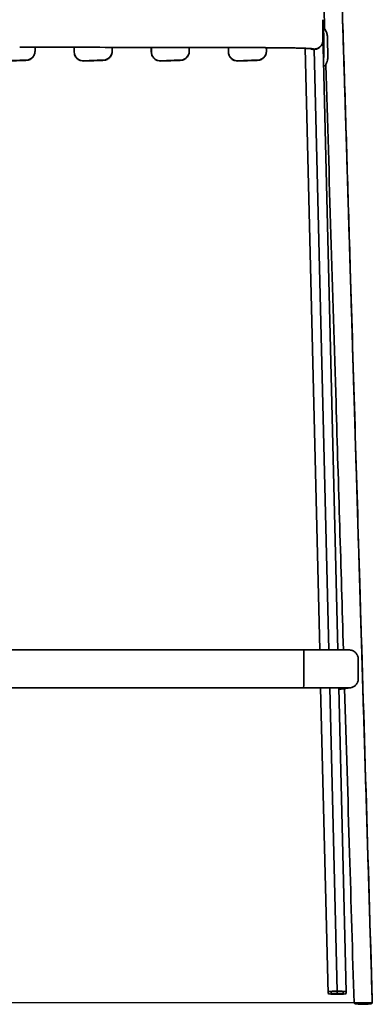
# Model space of a CAD drawing. Header units: millimetres. Extents: x -234 to 1726, y -356 to 1749.
# Tile 5 of 202: x 268 to 500, y 657 to 1307. Entities that reach past the tile are written whole.
import ezdxf

# ---------------------------------------------------------------- set-up
doc = ezdxf.new("R2010")
doc.units = ezdxf.units.MM
doc.layers.add('QUOTE', color=252, linetype='Continuous')
doc.layers.add('Spigoli tangenti visibili(ISO)', color=7, linetype='Continuous', lineweight=35)
doc.layers.add('Spigoli visibili(ISO)', color=7, linetype='Continuous', lineweight=35)
doc.styles.get("Standard").update_dxf_attribs({"font": 'txt.shx', "height": 15})
doc.dimstyles.get("Standard").update_dxf_attribs({"dimtxt": 15, "dimasz": 0.18, "dimexe": 0.18, "dimexo": 0.0625, "dimgap": 0.091, "dimtad": 1, "dimtoh": 1, "dimdec": 0, "dimzin": 0, "dimdsep": 46, "dimtxsty": 'Standard', "dimblk": 'ARCHTICK', "dimcen": 0.09, "dimadec": 0, "dimazin": 0, "dimtfac": 1, "dimtdec": 0, "dimtofl": 0, "dimtmove": 0, "dimatfit": 3, "dimfxl": 1, "dimtolj": 1, "dimtzin": 0, "dimarcsym": 0})

# ---------------------------------------------------------------- blocks, each defined once
blk = doc.blocks.new('_ArchTick')
at = {"color": 0, "linetype": 'ByBlock', "const_width": 0.15}
blk.add_lwpolyline([(-0.5, -0.5), (0.5, 0.5)], dxfattribs=at)
blk = doc.blocks.new('*D11')
at = {"layer": 'Defpoints', "color": 0, "linetype": 'Continuous', "transparency": 16777216}
for p in [(-82.44, 1568.53), (266.64, 1568.53), (499.87, 658.23)]:
    blk.add_point(p, dxfattribs=at)
at = {"layer": 'QUOTE', "color": 0, "linetype": 'Continuous', "lineweight": -2, "transparency": 16777216}
for p, q in [((266.58, 1568.53), (-82.62, 1568.53)), ((-82.44, 658.23), (-82.44, 1568.53)), ((499.81, 658.23), (-82.62, 658.23))]:
    blk.add_line(p, q, dxfattribs=at)
at = {"layer": 'QUOTE', "color": 0, "linetype": 'Continuous', "lineweight": -2, "transparency": 16777216, "xscale": 0.18, "yscale": 0.18, "zscale": 0.18}
for p, rotation in [((-82.44, 1568.53), 90), ((-82.44, 658.23), 270)]:
    blk.add_blockref('_ArchTick', p, dxfattribs=dict(at, rotation=rotation))
at = {"layer": 'QUOTE', "color": 0, "linetype": 'Continuous', "lineweight": 18, "transparency": 16777216, "insert": (-97.53, 1097.13), "char_height": 15, "attachment_point": 1, "rotation": 90}
blk.add_mtext('\\A1;910', dxfattribs=at)

msp = doc.modelspace()

# ---------------------------------------------------------------- linework, layer by layer
at = {"layer": 'Spigoli tangenti visibili(ISO)'}
for p, q in [((303.55, 1288.56), (303.55, 1285.46)), ((354.35, 1288.53), (354.35, 1285.46)), ((405.15, 1288.42), (405.15, 1285.46)), ((461.39, 1287.39), (461.41, 1287.17)), ((471.3, 891.1), (461.65, 1287.18)), ((303.55, 1285.46), (303.55, 1285.32)), ((354.35, 1285.46), (354.35, 1285.32)), ((405.15, 1285.46), (405.15, 1285.32)), ((75.8, 866.11), (454.6, 866.11)), ((476.78, 665.92), (471.9, 866.1)), ((484.63, 866.02), (477.92, 865.06)), ((476.78, 664.09), (476.74, 665.76)), ((480.75, 665.48), (480.78, 664.41))]:
    msp.add_line(p, q, dxfattribs=at)
for points, knots in [([(479.08, 1344.88), (479.25, 1339.56), (479.59, 1328.93), (480.09, 1312.92), (480.6, 1296.89), (481.02, 1283.5), (481.35, 1272.79), (481.6, 1264.76), (481.85, 1256.73), (482.05, 1250.05), (482.22, 1244.71), (482.34, 1240.72), (482.46, 1236.72), (482.58, 1232.73), (482.7, 1228.73), (482.81, 1225.41), (482.89, 1222.75), (482.95, 1220.76), (483, 1219.11), (483.04, 1217.77), (483.16, 1213.69), (483.38, 1206.57), (483.68, 1196.35), (483.99, 1186.14), (484.4, 1172.52), (484.82, 1158.91), (485.23, 1145.3), (485.54, 1135.09), (485.84, 1124.88), (486.25, 1111.27), (486.77, 1094.26), (487.28, 1077.25), (487.69, 1063.64), (488.1, 1050.05), (488.61, 1033.07), (489.43, 1005.91), (490.45, 971.97), (491.68, 931.25), (492.91, 890.46), (494.13, 849.6), (495.36, 808.67), (496.59, 767.75), (497.82, 726.65), (498.92, 690.15), (499.6, 667.28), (499.87, 658.23)], [0, 0, 0, 0, 15.654526, 31.309052, 47.001504, 62.693956, 70.542687, 78.391417, 86.240148, 94.088878, 98.006318, 101.923758, 105.841198, 109.758638, 113.676078, 117.593517, 119.552237, 121.510957, 123.469677, 124.449037, 125.428397, 135.723186, 146.017974, 156.312763, 166.607552, 187.197129, 197.491918, 207.786706, 218.081495, 228.376284, 248.965861, 269.555438, 279.850227, 290.145016, 310.700864, 331.256713, 372.36841, 413.480108, 454.591805, 495.958506, 537.325207, 578.691908, 620.058609, 662.004402, 689.476201, 689.476201, 689.476201, 689.476201]), ([(467.29, 1306.79), (467.3, 1306.66), (467.31, 1306.54), (467.31, 1306.41), (467.31, 1304.99), (467.32, 1303.63), (467.33, 1302.32), (467.34, 1299.96), (467.35, 1297.75), (467.36, 1295.49), (467.36, 1294.8), (467.36, 1294.12), (467.37, 1293.42), (467.37, 1292.37), (467.07, 1291.13), (466.35, 1290.05), (465.63, 1288.97), (464.49, 1288.12), (463.32, 1287.72), (462.66, 1287.49), (462, 1287.4), (461.39, 1287.39)], [40.696931, 40.696931, 40.696931, 40.696931, 41.085249, 41.085249, 41.085249, 45.094543, 45.094543, 45.094543, 52.283457, 52.283457, 52.283457, 54.463986, 54.463986, 54.463986, 58.074766, 58.074766, 58.074766, 61.681514, 61.681514, 61.681514, 63.700012, 63.700012, 63.700012, 63.700012]), ([(277.74, 1286.1), (277.73, 1284.99), (277.4, 1283.73), (276.65, 1282.67), (275.87, 1281.56), (274.66, 1280.71), (273.4, 1280.35), (272.91, 1280.21), (272.42, 1280.13), (271.94, 1280.12), (270.52, 1280.07), (269.16, 1280.02), (267.84, 1279.98), (265.49, 1279.9), (263.27, 1279.82), (261.02, 1279.75), (260.33, 1279.73), (259.65, 1279.7), (258.95, 1279.68), (257.9, 1279.64), (256.65, 1279.9), (255.55, 1280.59), (254.45, 1281.28), (253.57, 1282.4), (253.13, 1283.56), (252.88, 1284.2), (252.77, 1284.86), (252.75, 1285.46)], [0.223232, 0.223232, 0.223232, 0.223232, 3.897138, 3.897138, 3.897138, 7.734088, 7.734088, 7.734088, 9.235243, 9.235243, 9.235243, 13.244537, 13.244537, 13.244537, 20.433451, 20.433451, 20.433451, 22.61398, 22.61398, 22.61398, 26.22476, 26.22476, 26.22476, 29.831508, 29.831508, 29.831508, 31.850006, 31.850006, 31.850006, 31.850006]), ([(267.66, 1288.57), (287.74, 1288.57), (313.04, 1288.56), (339.64, 1288.54), (346.82, 1288.54), (349.46, 1288.54), (353.47, 1288.53), (367.52, 1288.52), (391.57, 1288.47), (415.53, 1288.39), (429.12, 1288.34), (432.44, 1288.32), (433.37, 1288.32), (434.14, 1288.31), (434.91, 1288.31), (435.72, 1288.31), (437.04, 1288.3), (438.69, 1288.28), (441.33, 1288.26), (444.57, 1288.21), (448.26, 1288.15), (451.65, 1288.06), (454.63, 1287.97), (457.12, 1287.86), (459.06, 1287.75), (460.42, 1287.63), (461.22, 1287.51), (461.39, 1287.43), (461.39, 1287.39)], [2.421475, 2.421475, 2.421475, 2.421475, 62.649542, 78.320408, 82.238734, 84.215163, 86.225718, 94.2647, 126.387983, 158.511805, 166.55109, 167.556411, 168.561732, 169.395125, 169.886256, 170.88194, 171.877623, 173.92903, 175.980437, 180.221628, 184.569457, 188.986696, 193.432324, 197.863713, 202.239043, 206.519605, 210.671682, 214.667812, 214.667812, 214.667812, 214.667812]), ([(328.54, 1286.1), (328.53, 1284.99), (328.2, 1283.73), (327.45, 1282.67), (326.67, 1281.56), (325.46, 1280.71), (324.2, 1280.35), (323.71, 1280.21), (323.22, 1280.13), (322.74, 1280.12), (321.32, 1280.07), (319.96, 1280.02), (318.64, 1279.98), (316.29, 1279.9), (314.07, 1279.82), (311.82, 1279.75), (311.13, 1279.73), (310.45, 1279.7), (309.75, 1279.68), (308.7, 1279.64), (307.45, 1279.9), (306.35, 1280.59), (305.25, 1281.28), (304.37, 1282.4), (303.93, 1283.56), (303.68, 1284.2), (303.57, 1284.86), (303.55, 1285.46)], [0.223232, 0.223232, 0.223232, 0.223232, 3.897138, 3.897138, 3.897138, 7.734088, 7.734088, 7.734088, 9.235243, 9.235243, 9.235243, 13.244537, 13.244537, 13.244537, 20.433451, 20.433451, 20.433451, 22.61398, 22.61398, 22.61398, 26.22476, 26.22476, 26.22476, 29.831508, 29.831508, 29.831508, 31.850006, 31.850006, 31.850006, 31.850006]), ([(379.34, 1286.1), (379.33, 1284.99), (379, 1283.73), (378.25, 1282.67), (377.47, 1281.56), (376.26, 1280.71), (375, 1280.35), (374.51, 1280.21), (374.02, 1280.13), (373.54, 1280.12), (372.12, 1280.07), (370.76, 1280.02), (369.44, 1279.98), (367.09, 1279.9), (364.87, 1279.82), (362.62, 1279.75), (361.93, 1279.73), (361.25, 1279.7), (360.55, 1279.68), (359.5, 1279.64), (358.25, 1279.9), (357.15, 1280.59), (356.05, 1281.28), (355.17, 1282.4), (354.73, 1283.56), (354.48, 1284.2), (354.37, 1284.86), (354.35, 1285.46)], [0.223232, 0.223232, 0.223232, 0.223232, 3.897138, 3.897138, 3.897138, 7.734088, 7.734088, 7.734088, 9.235243, 9.235243, 9.235243, 13.244537, 13.244537, 13.244537, 20.433451, 20.433451, 20.433451, 22.61398, 22.61398, 22.61398, 26.22476, 26.22476, 26.22476, 29.831508, 29.831508, 29.831508, 31.850006, 31.850006, 31.850006, 31.850006]), ([(430.14, 1286.1), (430.13, 1284.99), (429.8, 1283.73), (429.05, 1282.67), (428.27, 1281.56), (427.06, 1280.71), (425.8, 1280.35), (425.31, 1280.21), (424.82, 1280.13), (424.34, 1280.12), (422.92, 1280.07), (421.56, 1280.02), (420.24, 1279.98), (417.89, 1279.9), (415.67, 1279.82), (413.42, 1279.75), (412.73, 1279.73), (412.05, 1279.7), (411.35, 1279.68), (410.3, 1279.64), (409.05, 1279.9), (407.95, 1280.59), (406.85, 1281.28), (405.97, 1282.4), (405.53, 1283.56), (405.28, 1284.2), (405.17, 1284.86), (405.15, 1285.46)], [0.223232, 0.223232, 0.223232, 0.223232, 3.897138, 3.897138, 3.897138, 7.734088, 7.734088, 7.734088, 9.235243, 9.235243, 9.235243, 13.244537, 13.244537, 13.244537, 20.433451, 20.433451, 20.433451, 22.61398, 22.61398, 22.61398, 26.22476, 26.22476, 26.22476, 29.831508, 29.831508, 29.831508, 31.850006, 31.850006, 31.850006, 31.850006]), ([(467.9, 1276.34), (467.93, 1276.34), (468.37, 1276.32), (468.82, 1276.31), (469.24, 1276.3)], [26.006916, 26.006916, 26.006916, 26.006916, 26.157272, 27.945934, 27.945934, 27.945934, 27.945934]), ([(454.68, 891.11), (454.7, 891.11), (454.73, 890.74), (454.75, 889.92), (454.77, 889.11), (454.78, 887.87), (454.79, 886.6), (454.79, 886.11), (454.79, 885.61), (454.79, 885.13), (454.78, 883.71), (454.78, 882.35), (454.77, 881.04), (454.77, 878.68), (454.76, 876.46), (454.75, 874.21), (454.75, 873.52), (454.75, 872.83), (454.75, 872.13), (454.74, 871.09), (454.73, 869.84), (454.72, 868.77), (454.7, 867.69), (454.67, 866.84), (454.64, 866.44), (454.63, 866.21), (454.61, 866.12), (454.6, 866.11)], [31.870241, 31.870241, 31.870241, 31.870241, 35.747144, 35.747144, 35.747144, 39.584094, 39.584094, 39.584094, 41.085249, 41.085249, 41.085249, 45.094543, 45.094543, 45.094543, 52.283457, 52.283457, 52.283457, 54.463986, 54.463986, 54.463986, 58.074766, 58.074766, 58.074766, 61.681514, 61.681514, 61.681514, 63.700012, 63.700012, 63.700012, 63.700012]), ([(454.6, 866.11), (456.57, 866.11), (460.55, 866.11), (466.31, 866.11), (471.6, 866.1), (476.19, 866.09), (479.94, 866.07), (482.71, 866.06), (484.36, 866.04), (484.67, 866.03), (484.63, 866.02)], [0, 0, 0, 0, 5.910713, 11.940838, 17.970964, 23.881676, 29.792389, 35.822514, 41.85264, 47.763353, 47.763353, 47.763353, 47.763353])]:
    msp.add_open_spline(points, degree=3, knots=knots, dxfattribs=at)
for points in [[(461.39, 1287.39), (460.81, 1287.39), (460.18, 1287.48), (459.55, 1287.68)], [(303.55, 1285.46), (303.54, 1285.53), (303.54, 1285.6), (303.54, 1285.67)], [(354.35, 1285.46), (354.34, 1285.53), (354.34, 1285.6), (354.34, 1285.67)], [(405.15, 1285.46), (405.14, 1285.53), (405.14, 1285.6), (405.14, 1285.67)], [(468.06, 1283.04), (468.06, 1282.48), (467.97, 1281.86), (467.77, 1281.24)], [(454.6, 866.11), (454.6, 866.11), (454.6, 866.11), (454.6, 866.11)], [(484.63, 866.02), (484.49, 866.02), (484.34, 866.03), (484.19, 866.04)], [(485.48, 866.08), (485.19, 866.04), (484.91, 866.02), (484.63, 866.02)]]:
    msp.add_open_spline(points, degree=3, dxfattribs=at)
at = {"layer": 'Spigoli visibili(ISO)'}
for p, q in [((467.29, 1306.79), (467.99, 1296.45)), ((477.28, 891.08), (467.38, 1297.64)), ((277.74, 1288.57), (277.74, 1286.1)), ((277.74, 1286.1), (277.74, 1285.96)), ((303.54, 1288.56), (303.54, 1285.67)), ((328.54, 1288.55), (328.54, 1286.1)), ((328.54, 1286.1), (328.54, 1285.96)), ((354.34, 1288.53), (354.34, 1285.67)), ((379.34, 1288.49), (379.34, 1286.1)), ((379.34, 1286.1), (379.34, 1285.96)), ((405.14, 1288.42), (405.14, 1285.67)), ((430.14, 1288.33), (430.14, 1286.1)), ((430.14, 1286.1), (430.14, 1285.96)), ((465.26, 891.11), (455.59, 1287.92)), ((303.54, 1285.52), (303.54, 1285.67)), ((354.34, 1285.52), (354.34, 1285.67)), ((405.14, 1285.52), (405.14, 1285.67)), ((75.88, 891.11), (454.68, 891.11)), ((75.8, 866.11), (454.6, 866.11)), ((470.78, 664.4), (465.87, 866.11)), ((482.78, 665.45), (477.89, 866.08)), ((485.48, 866.08), (477.92, 865)), ((472.78, 665.44), (472.78, 664.41)), ((480.78, 664.41), (480.78, 665.44))]:
    msp.add_line(p, q, dxfattribs=at)
for centre, major_axis, ratio, start_param, end_param in [((461.52, 1289.93), (4.13, 0.17), 0.667036, 4.659069, 4.717185), ((476.78, 665.44), (4, 0), 0.079976, 1.570641, 3.141437), ((476.78, 664.41), (4, 0), 0.079976, 3.141748, 4.712544), ((476.78, 665.44), (4, 0), 0.079976, 0.000156, 1.570952), ((476.78, 664.41), (4, 0), 0.079976, 4.712234, 6.28303)]:
    msp.add_ellipse(centre, major_axis=major_axis, ratio=ratio, start_param=start_param, end_param=end_param, dxfattribs=at)
for points in [[(468.47, 1301.01), (468.02, 1315.4), (467.56, 1329.78), (467.1, 1344.14)], [(467.66, 1301.34), (467.92, 1301.33), (468.19, 1301.32), (468.46, 1301.31)], [(267.66, 1288.57), (267.68, 1288.57), (267.69, 1288.57), (267.7, 1288.57)], [(303.55, 1285.32), (303.54, 1285.39), (303.54, 1285.45), (303.54, 1285.52)], [(354.35, 1285.32), (354.34, 1285.39), (354.34, 1285.45), (354.34, 1285.52)], [(405.15, 1285.32), (405.14, 1285.39), (405.14, 1285.45), (405.14, 1285.52)], [(469.24, 1276.29), (468.79, 1276.3), (468.34, 1276.32), (467.9, 1276.33)], [(485.5, 866.08), (485.49, 866.08), (485.49, 866.08), (485.48, 866.08)]]:
    msp.add_open_spline(points, degree=3, dxfattribs=at)
for points, knots in [([(479.18, 1343.5), (479.89, 1321.58), (480.58, 1299.48), (481.96, 1255.27), (482.64, 1233.11), (484, 1188.11), (484.69, 1165.11), (487.47, 1073.14), (489.55, 1004.21), (494.38, 843.56), (497.13, 751.88), (499.87, 660.3)], [0, 0, 0, 0, 6.616177, 6.616177, 13.271715, 13.271715, 20.231853, 20.231853, 41.112518, 41.112518, 68.93258, 68.93258, 68.93258, 68.93258]), ([(468.47, 1301.01), (468.48, 1300.95), (468.5, 1300.87), (468.63, 1300.58), (468.8, 1300.32), (469.22, 1299.57), (469.47, 1299.1), (469.92, 1297.96), (470.12, 1297.27), (470.29, 1296.07), (470.3, 1295.79), (470.34, 1293.36), (470.39, 1291.21), (470.5, 1286.75), (470.63, 1282.94), (470.63, 1281.49), (470.52, 1280.74), (470.18, 1279.38), (469.96, 1278.8), (469.55, 1277.84), (469.38, 1277.48), (469.24, 1277.05), (469.23, 1276.93), (469.22, 1276.83)], [-0.9836492, -0.9836492, -0.9836492, -0.9836492, -0.9746454, -0.9746454, -0.9568218, -0.9568218, -0.9375665, -0.9375665, -0.91694, -0.91694, -0.9040696, -0.9040696, -0.8072484, -0.8072484, -0.7027294, -0.7027294, -0.583631, -0.583631, -0.4708485, -0.4708485, -0.3662674, -0.3662674, -0.3078448, -0.3078448, -0.3078448, -0.3078448]), ([(461.65, 1287.18), (462.17, 1287.2), (462.68, 1287.29), (463.71, 1287.6), (464.2, 1287.83), (465.32, 1288.53), (465.9, 1289.08), (466.98, 1290.63), (467.23, 1291.51), (467.38, 1292.49), (467.39, 1292.73), (467.39, 1293), (467.39, 1293.05), (467.39, 1293.86), (467.39, 1294.28), (467.38, 1294.7)], [0, 0, 0, 0, 0.156637, 0.156637, 0.334004, 0.334004, 0.606379, 0.606379, 0.982884, 0.982884, 1.173198, 1.173198, 1.249166, 1.249166, 1.329349, 1.329349, 1.329349, 1.329349]), ([(467.38, 1294.7), (467.4, 1295.02), (467.39, 1295.19), (467.39, 1296.47), (467.38, 1296.89), (467.38, 1297.29), (467.38, 1297.4), (467.38, 1297.52), (467.38, 1297.55), (467.38, 1297.59), (467.38, 1297.61), (467.38, 1297.63), (467.38, 1297.63), (467.38, 1297.64), (467.38, 1297.64), (467.38, 1297.64), (467.38, 1297.64), (467.38, 1297.64), (467.38, 1297.64), (467.38, 1297.64), (467.38, 1297.64), (467.38, 1297.64), (467.38, 1297.64), (467.38, 1297.64)], [0.000001, 0.000001, 0.000001, 0.000001, 0.1097488, 0.1097488, 0.1567711, 0.1567711, 0.1711816, 0.1711816, 0.1769362, 0.1769362, 0.1798948, 0.1798948, 0.1822279, 0.1822279, 0.182925, 0.182925, 0.1832132, 0.1832132, 0.1834197, 0.1834197, 0.1836067, 0.1836067, 0.1837481, 0.1837481, 0.1837481, 0.1837481]), ([(467.99, 1296.45), (468, 1296.33), (468, 1296.2), (468, 1296.08), (468.01, 1294.66), (468.01, 1293.29), (468.02, 1291.98), (468.03, 1289.63), (468.04, 1287.41), (468.05, 1285.15), (468.05, 1284.47), (468.06, 1283.78), (468.06, 1283.08), (468.06, 1283.07), (468.06, 1283.05), (468.06, 1283.04)], [40.696931, 40.696931, 40.696931, 40.696931, 41.085249, 41.085249, 41.085249, 45.094543, 45.094543, 45.094543, 52.283457, 52.283457, 52.283457, 54.463986, 54.463986, 54.463986, 54.512566, 54.512566, 54.512566, 54.512566]), ([(459.91, 1287.63), (459.91, 1287.63), (459.86, 1287.64), (459.6, 1287.67), (459.27, 1287.7), (458.1, 1287.79), (457.05, 1287.85), (454.11, 1287.98), (452.02, 1288.05), (447.09, 1288.17), (444.14, 1288.22), (437.87, 1288.29), (434.46, 1288.31), (426.46, 1288.34), (421.83, 1288.36), (403.26, 1288.43), (389.27, 1288.47), (350.37, 1288.55), (325.41, 1288.55), (289.55, 1288.57), (278.63, 1288.57), (267.7, 1288.57)], [1.058418, 1.058418, 1.058418, 1.058418, 1.235338, 1.235338, 1.647015, 1.647015, 2.352404, 2.352404, 3.279396, 3.279396, 4.283192, 4.283192, 5.304668, 5.304668, 6.707577, 6.707577, 10.917999, 10.917999, 18.399925, 18.399925, 21.676777, 21.676777, 21.676777, 21.676777]), ([(458.79, 1287.74), (459.12, 1287.58), (459.47, 1287.46), (460.35, 1287.23), (460.87, 1287.17), (461.41, 1287.17)], [7.1372995, 7.1372995, 7.1372995, 7.1372995, 7.194953, 7.194953, 7.2702429, 7.2702429, 7.2702429, 7.2702429]), ([(277.74, 1285.96), (277.74, 1285.66), (277.71, 1285.36), (277.57, 1284.42), (277.37, 1283.79), (276.77, 1282.64), (276.38, 1282.11), (275.34, 1281.1), (274.63, 1280.64), (273.11, 1280.06), (272.28, 1279.98), (270.79, 1279.93), (270.12, 1279.9), (268.32, 1279.84), (267.2, 1279.8), (265.14, 1279.73), (264.21, 1279.7), (262.49, 1279.65), (261.72, 1279.62), (260.29, 1279.57), (259.64, 1279.55), (258.34, 1279.51), (257.68, 1279.58), (256.43, 1279.95), (255.83, 1280.24), (254.76, 1280.99), (254.29, 1281.45), (253.52, 1282.5), (253.21, 1283.1), (252.86, 1284.24), (252.77, 1284.78), (252.75, 1285.32)], [0, 0, 0, 0, 0.089807, 0.089807, 0.284906, 0.284906, 0.478022, 0.478022, 0.720219, 0.720219, 0.964865, 0.964865, 1.166924, 1.166924, 1.503689, 1.503689, 1.784326, 1.784326, 2.018191, 2.018191, 2.213078, 2.213078, 2.408108, 2.408108, 2.603141, 2.603141, 2.79813, 2.79813, 2.994263, 2.994263, 3.155827, 3.155827, 3.155827, 3.155827]), ([(328.54, 1285.96), (328.54, 1285.66), (328.51, 1285.36), (328.37, 1284.42), (328.17, 1283.79), (327.57, 1282.64), (327.18, 1282.11), (326.14, 1281.1), (325.43, 1280.64), (323.91, 1280.06), (323.08, 1279.98), (321.59, 1279.93), (320.92, 1279.9), (319.12, 1279.84), (318, 1279.8), (315.94, 1279.73), (315.01, 1279.7), (313.29, 1279.65), (312.52, 1279.62), (311.09, 1279.57), (310.44, 1279.55), (309.14, 1279.51), (308.48, 1279.58), (307.23, 1279.95), (306.63, 1280.24), (305.56, 1280.99), (305.09, 1281.45), (304.32, 1282.5), (304.01, 1283.1), (303.66, 1284.24), (303.57, 1284.78), (303.55, 1285.32)], [0, 0, 0, 0, 0.089807, 0.089807, 0.284906, 0.284906, 0.478022, 0.478022, 0.720219, 0.720219, 0.964865, 0.964865, 1.166924, 1.166924, 1.503688, 1.503688, 1.784326, 1.784326, 2.01819, 2.01819, 2.213078, 2.213078, 2.408108, 2.408108, 2.603141, 2.603141, 2.79813, 2.79813, 2.994263, 2.994263, 3.155827, 3.155827, 3.155827, 3.155827]), ([(379.34, 1285.96), (379.34, 1285.66), (379.31, 1285.36), (379.17, 1284.42), (378.97, 1283.79), (378.37, 1282.64), (377.98, 1282.11), (376.94, 1281.1), (376.23, 1280.64), (374.71, 1280.06), (373.88, 1279.98), (372.39, 1279.93), (371.72, 1279.9), (369.92, 1279.84), (368.8, 1279.8), (366.74, 1279.73), (365.81, 1279.7), (364.09, 1279.65), (363.32, 1279.62), (361.89, 1279.57), (361.24, 1279.55), (359.94, 1279.51), (359.28, 1279.58), (358.03, 1279.95), (357.43, 1280.24), (356.36, 1280.99), (355.89, 1281.45), (355.12, 1282.5), (354.81, 1283.1), (354.46, 1284.24), (354.37, 1284.78), (354.35, 1285.32)], [0, 0, 0, 0, 0.089807, 0.089807, 0.284906, 0.284906, 0.478022, 0.478022, 0.720219, 0.720219, 0.964865, 0.964865, 1.166924, 1.166924, 1.503688, 1.503688, 1.784326, 1.784326, 2.01819, 2.01819, 2.213078, 2.213078, 2.408108, 2.408108, 2.603141, 2.603141, 2.79813, 2.79813, 2.994263, 2.994263, 3.155827, 3.155827, 3.155827, 3.155827]), ([(430.14, 1285.96), (430.14, 1285.66), (430.11, 1285.36), (429.97, 1284.42), (429.77, 1283.79), (429.17, 1282.64), (428.78, 1282.11), (427.74, 1281.1), (427.03, 1280.64), (425.51, 1280.06), (424.68, 1279.98), (423.19, 1279.93), (422.52, 1279.9), (420.72, 1279.84), (419.6, 1279.8), (417.54, 1279.73), (416.61, 1279.7), (414.89, 1279.65), (414.12, 1279.62), (412.69, 1279.57), (412.04, 1279.55), (410.74, 1279.51), (410.08, 1279.58), (408.83, 1279.95), (408.23, 1280.24), (407.16, 1280.99), (406.69, 1281.45), (405.92, 1282.5), (405.61, 1283.1), (405.26, 1284.24), (405.17, 1284.78), (405.15, 1285.32)], [0, 0, 0, 0, 0.089807, 0.089807, 0.284906, 0.284906, 0.478022, 0.478022, 0.720219, 0.720219, 0.964865, 0.964865, 1.166924, 1.166924, 1.503688, 1.503688, 1.784326, 1.784326, 2.01819, 2.01819, 2.213078, 2.213078, 2.408108, 2.408108, 2.603141, 2.603141, 2.79813, 2.79813, 2.994263, 2.994263, 3.155827, 3.155827, 3.155827, 3.155827]), ([(468.06, 1283.04), (468.06, 1283.01), (468.06, 1282.96), (468.06, 1282.82), (468.05, 1282.72), (468.05, 1282.67), (468.05, 1282.67), (468.05, 1282.67)], [0, 0, 0, 0, 0.1923692, 0.1923692, 0.3365518, 0.3365518, 0.3741495, 0.3741495, 0.3741495, 0.3741495]), ([(480.89, 891.07), (479.26, 945.3), (477.62, 999.56), (473.76, 1127.72), (471.54, 1202.43), (469.22, 1276.84)], [23.555914, 23.555914, 23.555914, 23.555914, 40.000826, 40.000826, 62.375005, 62.375005, 62.375005, 62.375005]), ([(454.68, 891.11), (457.91, 891.11), (461.18, 891.11), (467.32, 891.11), (470.27, 891.1), (475.45, 891.09), (477.74, 891.08), (481.39, 891.07), (482.78, 891.06), (484.11, 891.04), (484.4, 891.04), (484.76, 891.03), (484.83, 891.03), (485.09, 891.01), (485.18, 891), (485.35, 890.98), (485.41, 890.97), (485.6, 890.95), (485.75, 890.92), (486.05, 890.86), (486.2, 890.82), (486.65, 890.68), (486.95, 890.57), (487.72, 890.2), (488.17, 889.9), (489.06, 889.13), (489.48, 888.62), (490.14, 887.51), (490.38, 886.89), (490.64, 885.61), (490.64, 884.96), (490.64, 883.4), (490.64, 882.48), (490.64, 878.84), (490.64, 876.1), (490.64, 872.76), (490.67, 872.15), (490.57, 870.97), (490.44, 870.39), (489.99, 869.24), (489.65, 868.66), (488.82, 867.67), (488.31, 867.23), (487.48, 866.73), (487.19, 866.58), (486.67, 866.37), (486.44, 866.29), (486.09, 866.2), (485.97, 866.17), (485.73, 866.12), (485.61, 866.1), (485.5, 866.08)], [0, 0, 0, 0, 0.968729, 0.968729, 1.945268, 1.945268, 2.921756, 2.921756, 3.900996, 3.900996, 4.394581, 4.394581, 4.570588, 4.570588, 4.624783, 4.624783, 4.650476, 4.650476, 4.699056, 4.699056, 4.747065, 4.747065, 4.842332, 4.842332, 5.00324, 5.00324, 5.195875, 5.195875, 5.390875, 5.390875, 5.585324, 5.585324, 5.858927, 5.858927, 6.679734, 6.679734, 6.8617, 6.8617, 7.035817, 7.035817, 7.231639, 7.231639, 7.42666, 7.42666, 7.522766, 7.522766, 7.596516, 7.596516, 7.634821, 7.634821, 7.674483, 7.674483, 7.674483, 7.674483]), ([(484.32, 866.03), (484.32, 866.03), (484.31, 866.04), (484.23, 866.04), (484.07, 866.04), (483.36, 866.05), (482.55, 866.06), (480.09, 866.07), (478.23, 866.08), (473.77, 866.09), (471.1, 866.1), (465.33, 866.11), (462.15, 866.11), (457.51, 866.11), (456.05, 866.11), (454.6, 866.11)], [3.228728, 3.228728, 3.228728, 3.228728, 3.301051, 3.301051, 3.626139, 3.626139, 4.35136, 4.35136, 5.292643, 5.292643, 6.262033, 6.262033, 7.235113, 7.235113, 7.670291, 7.670291, 7.670291, 7.670291]), ([(487.87, 658.22), (486.89, 691.14), (485.9, 724.08), (483.83, 793.18), (482.74, 829.35), (481.65, 865.54)], [0, 0, 0, 0, 10.000028, 10.000028, 20.975002, 20.975002, 20.975002, 20.975002]), ([(476.78, 665.92), (475.99, 665.92), (475.21, 665.91), (473.76, 665.86), (473.09, 665.83), (471.98, 665.74), (471.54, 665.69), (470.94, 665.57), (470.78, 665.51), (470.78, 665.44), (470.78, 665.1), (470.78, 664.75), (470.78, 664.41), (470.78, 664.34), (470.94, 664.28), (471.54, 664.16), (471.98, 664.11), (473.09, 664.02), (473.76, 663.99), (475.21, 663.94), (475.99, 663.93), (476.78, 663.93)], [0, 0, 0, 0, 2.371293, 2.371293, 4.742583, 4.742583, 7.113855, 7.113855, 9.485125, 9.485125, 9.485125, 22.485125, 22.485125, 22.485125, 24.856395, 24.856395, 27.227668, 27.227668, 29.598958, 29.598958, 31.970251, 31.970251, 31.970251, 31.970251]), ([(476.78, 663.93), (477.57, 663.93), (478.35, 663.94), (479.8, 663.99), (480.47, 664.02), (481.58, 664.11), (482.02, 664.16), (482.62, 664.28), (482.78, 664.34), (482.78, 664.41), (482.78, 664.75), (482.78, 665.1), (482.78, 665.44), (482.78, 665.51), (482.62, 665.57), (482.02, 665.69), (481.58, 665.74), (480.47, 665.83), (479.8, 665.86), (478.35, 665.91), (477.57, 665.92), (476.78, 665.92)], [0, 0, 0, 0, 2.371293, 2.371293, 4.742583, 4.742583, 7.113855, 7.113855, 9.485125, 9.485125, 9.485125, 22.485125, 22.485125, 22.485125, 24.856395, 24.856395, 27.227668, 27.227668, 29.598958, 29.598958, 31.970251, 31.970251, 31.970251, 31.970251]), ([(499.87, 658.23), (499.87, 658.1), (499.72, 657.98), (499.11, 657.75), (498.67, 657.64), (497.56, 657.47), (496.9, 657.4), (495.81, 657.33), (495.44, 657.31), (494.67, 657.28), (494.27, 657.28), (493.87, 657.28), (493.48, 657.28), (493.09, 657.28), (492.32, 657.31), (491.94, 657.33), (490.85, 657.4), (490.19, 657.47), (489.07, 657.64), (488.63, 657.75), (488.03, 657.98), (487.88, 658.1), (487.87, 658.22)], [0, 0, 0, 0, 2.36975, 2.36975, 4.739506, 4.739506, 7.109263, 7.109263, 8.268459, 8.268459, 9.473744, 9.473744, 9.473744, 10.655917, 10.655917, 11.83809, 11.83809, 14.208148, 14.208148, 16.578203, 16.578203, 18.919698, 18.919698, 18.919698, 18.919698]), ([(499.87, 660.3), (499.87, 660.29), (499.87, 660.29), (499.87, 660.29), (499.87, 659.6), (499.87, 658.92), (499.87, 658.23)], [18.919699, 18.919699, 18.919699, 18.919699, 18.948264, 18.948264, 18.948264, 31.948394, 31.948394, 31.948394, 31.948394])]:
    msp.add_open_spline(points, degree=3, knots=knots, dxfattribs=at)

# ---------------------------------------------------------------- dimensions: what is measured, and where the dimension line sits
at = {"layer": 'QUOTE', "linetype": 'Continuous', "lineweight": 18}
dim = msp.add_linear_dim(base=(-82.44, 1568.53), p1=(499.87, 658.23), p2=(266.64, 1568.53), angle=90, dimstyle='Standard', dxfattribs=at)
dim.commit()
dim.dimension.update_dxf_attribs({"geometry": '*D11', "text_midpoint": (-82.44, 1113.38), "dimtype": 160})

doc.saveas('drawing.dxf')
